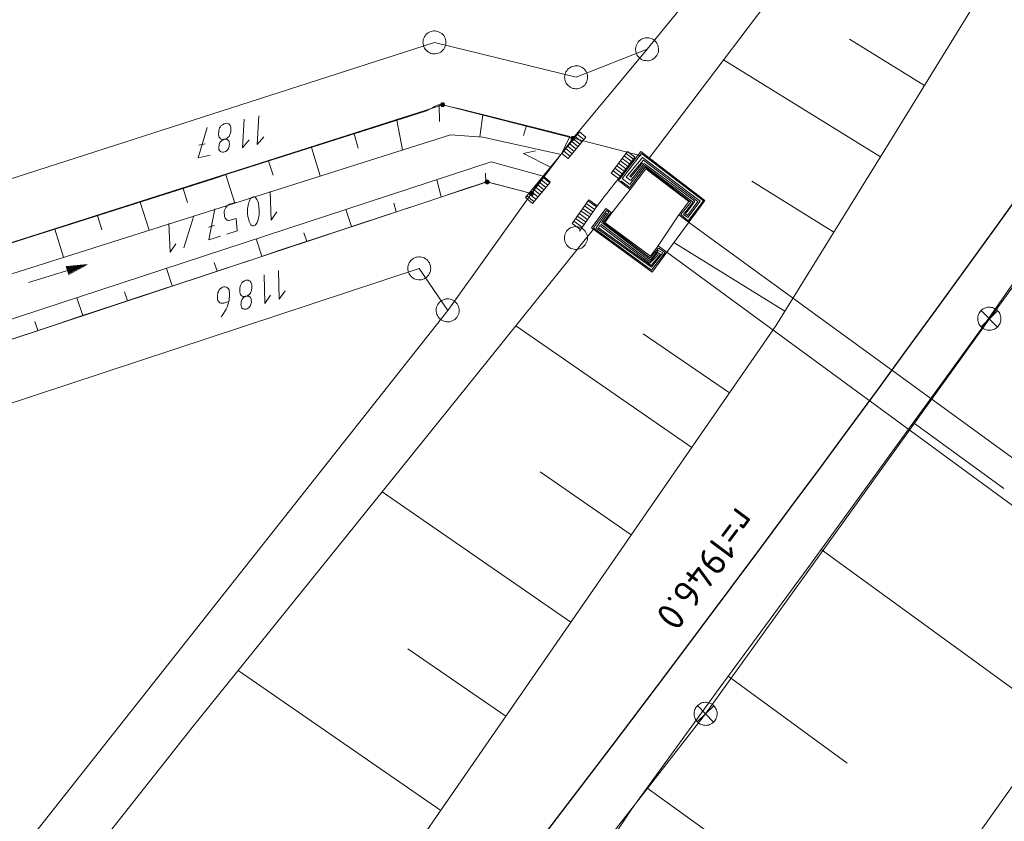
# Model space of a CAD drawing. Header units: metres. Extents: x 3425540 to 3446143, y 5432760 to 5444637.
# Tile 25 of 256: x 3435305 to 3435369, y 5438091 to 5438143. Entities that reach past the tile are written whole.
import ezdxf
from ezdxf.enums import TextEntityAlignment as Align

# ---------------------------------------------------------------- set-up
doc = ezdxf.new("R2010")
doc.units = ezdxf.units.M
for name, color, linetype, lineweight in [('B_Bestand', 9, 'Continuous', 18), ('B_Böschung', 9, 'Continuous', 18), ('B_Flurgrenzen', 9, 'Continuous', 18), ('B_Gleisachse', 9, 'Continuous', 25)]:
    doc.layers.add(name, color=color, linetype=linetype, lineweight=lineweight)
doc.styles.get("Standard").update_dxf_attribs({"font": 'isocpeur.ttf'})

msp = doc.modelspace()

# ---------------------------------------------------------------- linework, layer by layer
at = {"layer": 'B_Bestand'}
for p, q in [((3435368.062, 5438123.534), (3435386.79, 5438149.213)), ((3435343.537, 5438130.421), (3435344.725, 5438131.938)), ((3435346.548, 5438128.271), (3435347.886, 5438130.291)), ((3435375.51, 5438110.155), (3435348.506, 5438129.817)), ((3435347.105, 5438127.861), (3435373.929, 5438108.176)), ((3435368.601, 5438124.056), (3435367.524, 5438123.013)), ((3435367.54, 5438124.073), (3435368.584, 5438122.996)), ((3435349.623, 5438097.85), (3435368.062, 5438123.534)), ((3435350.162, 5438098.372), (3435349.085, 5438097.329)), ((3435349.101, 5438098.389), (3435350.145, 5438097.312)), ((3435329.757, 5438072.38), (3435349.623, 5438097.85))]:
    msp.add_line(p, q, dxfattribs=at)
for points in [[(3435343.969, 5438132.515), (3435345.413, 5438134.404), (3435349.578, 5438131.22), (3435348.506, 5438129.817), (3435347.886, 5438130.291), (3435348.539, 5438131.144), (3435345.749, 5438133.277), (3435344.725, 5438131.938), (3435343.969, 5438132.515)], [(3435344.114, 5438132.505), (3435344.695, 5438132.061), (3435345.703, 5438133.377), (3435348.669, 5438131.113), (3435348.012, 5438130.303), (3435348.501, 5438129.905), (3435349.479, 5438131.206), (3435345.459, 5438134.279), (3435344.205, 5438132.658), (3435344.71, 5438132.26), (3435345.658, 5438133.499), (3435348.822, 5438131.113), (3435348.18, 5438130.318), (3435348.47, 5438130.104), (3435349.281, 5438131.175), (3435345.52, 5438134.019), (3435344.465, 5438132.734), (3435344.756, 5438132.52), (3435345.627, 5438133.621), (3435348.914, 5438131.19), (3435348.914, 5438131.128), (3435348.318, 5438130.348), (3435348.44, 5438130.241), (3435349.112, 5438131.159), (3435345.581, 5438133.835), (3435344.71, 5438132.811), (3435344.771, 5438132.734), (3435345.535, 5438133.652)], [(3435343.537, 5438130.421), (3435343.072, 5438129.788), (3435346.053, 5438127.597), (3435346.548, 5438128.271), (3435347.105, 5438127.861), (3435346.147, 5438126.558), (3435342.22, 5438129.445), (3435343.148, 5438130.707), (3435343.537, 5438130.421)], [(3435343.441, 5438130.41), (3435342.982, 5438129.798), (3435346.024, 5438127.489), (3435346.56, 5438128.131), (3435346.988, 5438127.84), (3435346.116, 5438126.693), (3435342.34, 5438129.446), (3435343.181, 5438130.578), (3435343.334, 5438130.456), (3435342.875, 5438129.783), (3435346.04, 5438127.366), (3435346.544, 5438127.978), (3435346.85, 5438127.81), (3435346.116, 5438126.877), (3435342.508, 5438129.446), (3435343.181, 5438130.425)], [(3435342.814, 5438129.691), (3435346.024, 5438127.244), (3435346.529, 5438127.84), (3435346.697, 5438127.718), (3435346.086, 5438126.984), (3435342.661, 5438129.446), (3435342.753, 5438129.584), (3435346.009, 5438127.152), (3435346.56, 5438127.703)], [(3435367.524, 5438123.013), (3435367.581, 5438122.959), (3435367.644, 5438122.912), (3435367.711, 5438122.872), (3435367.783, 5438122.839), (3435367.857, 5438122.813), (3435367.933, 5438122.796), (3435368.011, 5438122.786), (3435368.09, 5438122.785), (3435368.168, 5438122.792), (3435368.245, 5438122.807), (3435368.32, 5438122.83), (3435368.392, 5438122.861), (3435368.461, 5438122.899), (3435368.525, 5438122.944), (3435368.584, 5438122.996), (3435368.638, 5438123.054), (3435368.685, 5438123.116), (3435368.725, 5438123.184), (3435368.758, 5438123.255), (3435368.784, 5438123.329), (3435368.801, 5438123.406), (3435368.811, 5438123.484), (3435368.812, 5438123.562), (3435368.805, 5438123.64), (3435368.79, 5438123.717), (3435368.767, 5438123.792), (3435368.736, 5438123.865), (3435368.698, 5438123.933), (3435368.653, 5438123.997), (3435368.601, 5438124.057), (3435368.543, 5438124.11), (3435368.481, 5438124.157), (3435368.413, 5438124.197), (3435368.342, 5438124.23), (3435368.268, 5438124.256), (3435368.191, 5438124.273), (3435368.113, 5438124.283), (3435368.035, 5438124.284), (3435367.957, 5438124.277), (3435367.88, 5438124.262), (3435367.805, 5438124.239), (3435367.732, 5438124.208), (3435367.664, 5438124.17), (3435367.6, 5438124.125), (3435367.54, 5438124.073), (3435367.487, 5438124.016), (3435367.44, 5438123.953), (3435367.4, 5438123.886), (3435367.366, 5438123.814), (3435367.341, 5438123.74), (3435367.324, 5438123.664), (3435367.314, 5438123.586), (3435367.313, 5438123.507), (3435367.32, 5438123.429), (3435367.335, 5438123.352), (3435367.358, 5438123.277), (3435367.389, 5438123.205), (3435367.427, 5438123.136), (3435367.472, 5438123.072), (3435367.524, 5438123.013)], [(3435349.085, 5438097.329), (3435349.142, 5438097.275), (3435349.205, 5438097.228), (3435349.272, 5438097.188), (3435349.344, 5438097.155), (3435349.418, 5438097.129), (3435349.494, 5438097.112), (3435349.572, 5438097.102), (3435349.651, 5438097.101), (3435349.729, 5438097.108), (3435349.806, 5438097.123), (3435349.881, 5438097.146), (3435349.953, 5438097.177), (3435350.022, 5438097.215), (3435350.086, 5438097.26), (3435350.145, 5438097.312), (3435350.199, 5438097.37), (3435350.246, 5438097.432), (3435350.286, 5438097.5), (3435350.319, 5438097.571), (3435350.345, 5438097.645), (3435350.362, 5438097.722), (3435350.372, 5438097.8), (3435350.373, 5438097.878), (3435350.366, 5438097.956), (3435350.351, 5438098.033), (3435350.328, 5438098.108), (3435350.297, 5438098.181), (3435350.259, 5438098.249), (3435350.214, 5438098.313), (3435350.162, 5438098.373), (3435350.104, 5438098.426), (3435350.042, 5438098.473), (3435349.974, 5438098.513), (3435349.903, 5438098.546), (3435349.829, 5438098.572), (3435349.752, 5438098.589), (3435349.674, 5438098.599), (3435349.596, 5438098.6), (3435349.518, 5438098.593), (3435349.441, 5438098.578), (3435349.366, 5438098.555), (3435349.293, 5438098.524), (3435349.225, 5438098.486), (3435349.161, 5438098.441), (3435349.101, 5438098.389), (3435349.048, 5438098.332), (3435349.001, 5438098.269), (3435348.961, 5438098.202), (3435348.927, 5438098.13), (3435348.902, 5438098.056), (3435348.885, 5438097.98), (3435348.875, 5438097.902), (3435348.874, 5438097.823), (3435348.881, 5438097.745), (3435348.896, 5438097.668), (3435348.919, 5438097.593), (3435348.95, 5438097.521), (3435348.988, 5438097.452), (3435349.033, 5438097.388), (3435349.085, 5438097.329)]]:
    msp.add_lwpolyline(points, dxfattribs=at)
for points, knots in [([(3435340.809, 5438135.389), (3435338.053, 5438136.075), (3435335.297, 5438136.765), (3435332.542, 5438137.447), (3435332.18, 5438137.537), (3435331.848, 5438137.171), (3435331.493, 5438137.057), (3435306.757, 5438129.164), (3435282.022, 5438121.27), (3435257.286, 5438113.377)], [0, 0, 0, 0, 0.097328, 0.097328, 0.097328, 0.110113, 0.110113, 0.110113, 1, 1, 1, 1]), ([(3435250.938, 5438104.453), (3435279, 5438113.748), (3435307.061, 5438123.044), (3435335.123, 5438132.339), (3435335.224, 5438132.373), (3435335.327, 5438132.454), (3435335.43, 5438132.427), (3435336.392, 5438132.176), (3435337.354, 5438131.925), (3435338.316, 5438131.674)], [0, 0, 0, 0, 0.964103, 0.964103, 0.964103, 0.967575, 0.967575, 0.967575, 1, 1, 1, 1])]:
    msp.add_open_spline(points, degree=3, knots=knots, dxfattribs=at)
for points in [[(3435340.286, 5438134.279), (3435339.88, 5438133.788), (3435339.473, 5438133.297), (3435339.067, 5438132.805)], [(3435343.872, 5438132.527), (3435343.442, 5438131.978), (3435343.013, 5438131.429), (3435342.583, 5438130.879)]]:
    msp.add_open_spline(points, degree=3, dxfattribs=at)
at = {"layer": 'B_Böschung'}
for p, q in [((3435363.855, 5438138.706), (3435358.967, 5438141.711)), ((3435360.988, 5438134.049), (3435350.785, 5438140.363)), ((3435332.306, 5438137.441), (3435332.333, 5438136.36)), ((3435335.145, 5438136.799), (3435334.958, 5438135.352)), ((3435329.572, 5438136.444), (3435329.923, 5438134.507)), ((3435337.977, 5438136.094), (3435337.798, 5438135.443)), ((3435326.792, 5438135.557), (3435327.055, 5438134.619)), ((3435340.286, 5438134.279), (3435341.431, 5438135.677)), ((3435341.303, 5438135.521), (3435341.71, 5438135.187)), ((3435341.431, 5438135.677), (3435341.43, 5438135.675)), ((3435341.43, 5438135.675), (3435341.837, 5438135.342)), ((3435341.431, 5438135.674), (3435341.837, 5438135.342)), ((3435340.809, 5438135.389), (3435340.233, 5438134.215)), ((3435341.837, 5438135.342), (3435340.693, 5438133.946)), ((3435340.796, 5438134.902), (3435341.203, 5438134.568)), ((3435340.923, 5438135.056), (3435341.33, 5438134.723)), ((3435341.049, 5438135.211), (3435341.456, 5438134.878)), ((3435341.176, 5438135.366), (3435341.583, 5438135.032)), ((3435324.012, 5438134.67), (3435324.586, 5438132.815)), ((3435340.693, 5438133.946), (3435340.286, 5438134.279)), ((3435340.289, 5438134.283), (3435340.696, 5438133.949)), ((3435340.416, 5438134.437), (3435340.823, 5438134.104)), ((3435340.543, 5438134.592), (3435340.949, 5438134.259)), ((3435340.669, 5438134.747), (3435341.076, 5438134.414)), ((3435343.485, 5438133.002), (3435344.558, 5438134.404)), ((3435344.809, 5438133.752), (3435344.336, 5438134.114)), ((3435344.93, 5438133.911), (3435344.457, 5438134.273)), ((3435344.558, 5438134.404), (3435345.031, 5438134.042)), ((3435321.231, 5438133.783), (3435321.526, 5438132.86)), ((3435344.323, 5438133.116), (3435343.85, 5438133.478)), ((3435345.031, 5438134.042), (3435343.872, 5438132.527)), ((3435344.444, 5438133.275), (3435343.971, 5438133.637)), ((3435344.566, 5438133.434), (3435344.093, 5438133.796)), ((3435344.687, 5438133.593), (3435344.214, 5438133.955)), ((3435318.451, 5438132.895), (3435319.038, 5438131.055)), ((3435335.35, 5438132.404), (3435335.327, 5438133.004)), ((3435343.675, 5438132.857), (3435343.485, 5438133.002)), ((3435343.958, 5438132.64), (3435343.485, 5438133.002)), ((3435344.08, 5438132.799), (3435343.607, 5438133.161)), ((3435344.201, 5438132.957), (3435343.728, 5438133.32)), ((3435332.436, 5438131.449), (3435332.155, 5438132.571)), ((3435339.067, 5438132.805), (3435337.923, 5438131.408)), ((3435338.316, 5438131.674), (3435339.067, 5438132.805)), ((3435338.387, 5438131.028), (3435339.493, 5438132.378)), ((3435338.649, 5438132.294), (3435339.113, 5438131.914)), ((3435338.775, 5438132.449), (3435339.24, 5438132.069)), ((3435338.902, 5438132.604), (3435339.366, 5438132.223)), ((3435339.029, 5438132.758), (3435339.493, 5438132.378)), ((3435339.531, 5438132.425), (3435339.067, 5438132.805)), ((3435339.493, 5438132.378), (3435339.531, 5438132.425)), ((3435343.872, 5438132.527), (3435343.958, 5438132.64)), ((3435357.965, 5438129.167), (3435352.637, 5438132.467)), ((3435315.671, 5438132.008), (3435315.964, 5438131.091)), ((3435338.142, 5438131.675), (3435338.606, 5438131.295)), ((3435338.268, 5438131.83), (3435338.733, 5438131.45)), ((3435338.395, 5438131.985), (3435338.859, 5438131.604)), ((3435338.522, 5438132.139), (3435338.986, 5438131.759)), ((3435312.891, 5438131.121), (3435313.475, 5438129.291)), ((3435329.526, 5438130.485), (3435329.359, 5438131.042)), ((3435337.923, 5438131.408), (3435338.387, 5438131.028)), ((3435338.015, 5438131.52), (3435338.479, 5438131.14)), ((3435340.945, 5438129.721), (3435342.029, 5438131.267)), ((3435342.417, 5438130.643), (3435341.864, 5438131.031)), ((3435342.532, 5438130.807), (3435341.978, 5438131.195)), ((3435342.029, 5438131.267), (3435342.583, 5438130.879)), ((3435326.615, 5438129.521), (3435326.248, 5438130.633)), ((3435341.958, 5438129.988), (3435341.404, 5438130.376)), ((3435342.583, 5438130.879), (3435341.431, 5438129.236)), ((3435342.073, 5438130.151), (3435341.519, 5438130.54)), ((3435342.188, 5438130.315), (3435341.634, 5438130.704)), ((3435342.303, 5438130.479), (3435341.749, 5438130.867)), ((3435310.111, 5438130.234), (3435310.402, 5438129.321)), ((3435340.947, 5438129.72), (3435340.945, 5438129.721)), ((3435341.499, 5438129.333), (3435340.945, 5438129.721)), ((3435341.614, 5438129.496), (3435341.06, 5438129.885)), ((3435341.728, 5438129.66), (3435341.175, 5438130.049)), ((3435341.843, 5438129.824), (3435341.289, 5438130.212)), ((3435307.33, 5438129.347), (3435307.911, 5438127.527)), ((3435323.704, 5438128.557), (3435323.519, 5438129.117)), ((3435341.431, 5438129.236), (3435341.499, 5438129.333)), ((3435320.794, 5438127.593), (3435320.42, 5438128.721)), ((3435354.778, 5438124.02), (3435347.567, 5438128.486)), ((3435317.883, 5438126.628), (3435317.695, 5438127.197)), ((3435314.972, 5438125.664), (3435314.593, 5438126.809)), ((3435312.062, 5438124.7), (3435311.871, 5438125.277)), ((3435309.151, 5438123.736), (3435308.766, 5438124.898)), ((3435306.24, 5438122.772), (3435306.047, 5438123.357)), ((3435348.721, 5438115.171), (3435337.3, 5438123.068)), ((3435351.178, 5438118.72), (3435345.575, 5438122.556)), ((3435363.114, 5438116.782), (3435369.005, 5438112.507)), ((3435344.793, 5438109.491), (3435338.875, 5438113.581)), ((3435340.867, 5438103.81), (3435328.613, 5438112.277)), ((3435357.126, 5438108.528), (3435372.532, 5438097.338)), ((3435336.639, 5438097.691), (3435330.286, 5438102.081)), ((3435332.413, 5438091.573), (3435319.249, 5438100.668)), ((3435351.095, 5438100.307), (3435358.833, 5438094.632)), ((3435345.805, 5438093.031), (3435361.425, 5438081.793))]:
    msp.add_line(p, q, dxfattribs=at)
for points in [[(3435225.043, 5437946.494), (3435236.706, 5437959.201), (3435260.072, 5437986.12), (3435274.255, 5438003.079), (3435292.064, 5438023.291), (3435309.872, 5438043.503), (3435323.105, 5438059.767), (3435331.82, 5438071.899), (3435337.725, 5438080.968), (3435344.822, 5438091.677), (3435350.498, 5438099.495), (3435356.22, 5438107.279), (3435367.567, 5438122.918), (3435373.101, 5438130.837), (3435377.587, 5438137.267), (3435395.202, 5438162.537), (3435400.721, 5438170.466), (3435406.394, 5438178.286), (3435412.475, 5438185.792), (3435418.734, 5438193.15), (3435424.893, 5438200.593), (3435431.427, 5438209.208), (3435436.112, 5438215.559), (3435441.031, 5438223.865)], [(3435398.069, 5438190.682), (3435391.279, 5438181.194), (3435384.488, 5438171.707), (3435379.863, 5438164.471), (3435375.238, 5438157.236), (3435370.484, 5438149.488), (3435361.553, 5438134.961), (3435354.186, 5438123.065), (3435346.561, 5438112.05), (3435329.711, 5438087.663), (3435320.436, 5438074.234), (3435310.158, 5438060.273), (3435304.445, 5438053.094), (3435287.414, 5438032.58), (3435276.297, 5438019.325), (3435239.05, 5437976.256), (3435229.508, 5437965.871), (3435224.121, 5437960.025), (3435218.741, 5437954.173)], [(3435398.069, 5438190.682), (3435393.301, 5438185.619), (3435388.695, 5438180.785), (3435384.679, 5438177.592), (3435380.664, 5438174.399), (3435377.861, 5438172.941), (3435375.057, 5438171.483), (3435371.026, 5438167.684), (3435369.142, 5438165.343), (3435367.258, 5438163.001), (3435356.725, 5438148.217), (3435345.96, 5438133.982), (3435349.578, 5438131.22), (3435346.147, 5438126.558), (3435342.345, 5438129.346), (3435334.719, 5438119.857), (3435325.734, 5438108.704), (3435316.258, 5438096.961), (3435306.238, 5438084.264), (3435285.197, 5438057.504), (3435282.607, 5438054.261), (3435251.104, 5438017.205), (3435239.714, 5438003.576)], [(3435305.272, 5438012.195), (3435316.685, 5438026.258), (3435327.854, 5438039.912), (3435338.805, 5438052.992), (3435350.044, 5438066.703), (3435357.679, 5438076.578), (3435367.249, 5438089.901), (3435375.135, 5438101.001), (3435376.722, 5438103.237), (3435376.743, 5438103.279), (3435373.135, 5438107.151), (3435373.929, 5438108.176), (3435374.454, 5438107.555), (3435375.872, 5438109.728), (3435375.51, 5438110.155), (3435376.255, 5438111.003), (3435380.503, 5438108.965), (3435392.144, 5438125.09), (3435405.362, 5438143.433)]]:
    msp.add_lwpolyline(points, dxfattribs=at)
at = {"layer": 'B_Flurgrenzen'}
for p, q in [((3435345.82, 5438141.049), (3435361.226, 5438159.96)), ((3435293.123, 5438128.99), (3435332.008, 5438141.496)), ((3435332.008, 5438141.496), (3435341.212, 5438139.23)), ((3435345.82, 5438141.049), (3435341.01, 5438135.266)), ((3435341.212, 5438139.23), (3435345.82, 5438141.049)), ((3435332.542, 5438137.447), (3435257.286, 5438113.377)), ((3435341.01, 5438135.266), (3435332.542, 5438137.447)), ((3435255.771, 5438110.992), (3435333.051, 5438135.499)), ((3435333.051, 5438135.499), (3435335.16, 5438135.336)), ((3435317.103, 5438134.912), (3435316.702, 5438134.823)), ((3435335.16, 5438135.336), (3435340.233, 5438134.215)), ((3435338.316, 5438131.674), (3435341.01, 5438135.266)), ((3435341.01, 5438135.266), (3435345.429, 5438134.118)), ((3435335.687, 5438133.73), (3435252.59, 5438106.466)), ((3435339.067, 5438132.805), (3435335.687, 5438133.73)), ((3435250.938, 5438104.453), (3435335.43, 5438132.427)), ((3435335.43, 5438132.427), (3435338.316, 5438131.674)), ((3435338.316, 5438131.674), (3435332.867, 5438124.077)), ((3435316.363, 5438130.233), (3435315.717, 5438128.141)), ((3435317.707, 5438129.604), (3435317.315, 5438129.479)), ((3435331.018, 5438126.809), (3435273.73, 5438107.895)), ((3435332.867, 5438124.077), (3435331.018, 5438126.809)), ((3435279.357, 5438056.348), (3435332.867, 5438124.077))]:
    msp.add_line(p, q, dxfattribs=at)
for points in [[(3435332.559, 5438140.987), (3435332.619, 5438141.061), (3435332.666, 5438141.138), (3435332.708, 5438141.227), (3435332.734, 5438141.316), (3435332.747, 5438141.408), (3435332.756, 5438141.505), (3435332.752, 5438141.597), (3435332.732, 5438141.688), (3435332.703, 5438141.779), (3435332.658, 5438141.86), (3435332.609, 5438141.938), (3435332.547, 5438142.011), (3435332.478, 5438142.075), (3435332.401, 5438142.13), (3435332.319, 5438142.173), (3435332.234, 5438142.211), (3435332.142, 5438142.233), (3435332.049, 5438142.246), (3435331.957, 5438142.242), (3435331.862, 5438142.226), (3435331.771, 5438142.205), (3435331.684, 5438142.173), (3435331.598, 5438142.123), (3435331.525, 5438142.07), (3435331.457, 5438142.005), (3435331.397, 5438141.932), (3435331.35, 5438141.854), (3435331.308, 5438141.765), (3435331.282, 5438141.676), (3435331.269, 5438141.584), (3435331.26, 5438141.487), (3435331.264, 5438141.395), (3435331.284, 5438141.304), (3435331.313, 5438141.214), (3435331.358, 5438141.132), (3435331.407, 5438141.054), (3435331.468, 5438140.982), (3435331.538, 5438140.917), (3435331.615, 5438140.862), (3435331.696, 5438140.819), (3435331.781, 5438140.781), (3435331.874, 5438140.759), (3435331.967, 5438140.746), (3435332.058, 5438140.75), (3435332.154, 5438140.766), (3435332.245, 5438140.787), (3435332.331, 5438140.819), (3435332.417, 5438140.869), (3435332.49, 5438140.922), (3435332.559, 5438140.987)], [(3435346.335, 5438141.594), (3435346.263, 5438141.655), (3435346.186, 5438141.703), (3435346.097, 5438141.746), (3435346.009, 5438141.773), (3435345.916, 5438141.787), (3435345.82, 5438141.797), (3435345.728, 5438141.794), (3435345.637, 5438141.775), (3435345.546, 5438141.748), (3435345.463, 5438141.704), (3435345.385, 5438141.656), (3435345.312, 5438141.595), (3435345.247, 5438141.526), (3435345.19, 5438141.45), (3435345.147, 5438141.369), (3435345.107, 5438141.284), (3435345.085, 5438141.192), (3435345.071, 5438141.1), (3435345.073, 5438141.008), (3435345.088, 5438140.912), (3435345.108, 5438140.821), (3435345.139, 5438140.734), (3435345.188, 5438140.648), (3435345.24, 5438140.574), (3435345.304, 5438140.505), (3435345.377, 5438140.444), (3435345.453, 5438140.396), (3435345.542, 5438140.352), (3435345.631, 5438140.326), (3435345.723, 5438140.311), (3435345.82, 5438140.301), (3435345.911, 5438140.304), (3435346.003, 5438140.323), (3435346.094, 5438140.351), (3435346.176, 5438140.395), (3435346.254, 5438140.443), (3435346.328, 5438140.503), (3435346.393, 5438140.572), (3435346.449, 5438140.649), (3435346.493, 5438140.729), (3435346.532, 5438140.814), (3435346.555, 5438140.907), (3435346.569, 5438140.999), (3435346.566, 5438141.091), (3435346.551, 5438141.186), (3435346.532, 5438141.278), (3435346.5, 5438141.365), (3435346.452, 5438141.451), (3435346.4, 5438141.525), (3435346.335, 5438141.594)], [(3435341.181, 5438138.48), (3435341.276, 5438138.482), (3435341.365, 5438138.496), (3435341.461, 5438138.522), (3435341.545, 5438138.56), (3435341.624, 5438138.61), (3435341.703, 5438138.665), (3435341.771, 5438138.728), (3435341.827, 5438138.802), (3435341.878, 5438138.883), (3435341.911, 5438138.97), (3435341.938, 5438139.058), (3435341.954, 5438139.152), (3435341.958, 5438139.246), (3435341.95, 5438139.341), (3435341.93, 5438139.43), (3435341.904, 5438139.52), (3435341.86, 5438139.605), (3435341.81, 5438139.684), (3435341.748, 5438139.751), (3435341.674, 5438139.813), (3435341.599, 5438139.87), (3435341.518, 5438139.914), (3435341.425, 5438139.948), (3435341.338, 5438139.969), (3435341.243, 5438139.979), (3435341.149, 5438139.977), (3435341.059, 5438139.963), (3435340.964, 5438139.937), (3435340.88, 5438139.899), (3435340.801, 5438139.85), (3435340.721, 5438139.794), (3435340.654, 5438139.731), (3435340.598, 5438139.657), (3435340.547, 5438139.576), (3435340.514, 5438139.489), (3435340.487, 5438139.402), (3435340.471, 5438139.308), (3435340.467, 5438139.213), (3435340.475, 5438139.118), (3435340.495, 5438139.029), (3435340.521, 5438138.939), (3435340.564, 5438138.855), (3435340.614, 5438138.776), (3435340.676, 5438138.708), (3435340.751, 5438138.646), (3435340.825, 5438138.59), (3435340.906, 5438138.545), (3435340.999, 5438138.511), (3435341.087, 5438138.49), (3435341.181, 5438138.48)], [(3435332.627, 5438137.355), (3435332.638, 5438137.367), (3435332.648, 5438137.38), (3435332.655, 5438137.394), (3435332.66, 5438137.408), (3435332.665, 5438137.423), (3435332.667, 5438137.438), (3435332.667, 5438137.454), (3435332.664, 5438137.47), (3435332.661, 5438137.485), (3435332.655, 5438137.5), (3435332.648, 5438137.514), (3435332.638, 5438137.526), (3435332.627, 5438137.538), (3435332.615, 5438137.548), (3435332.602, 5438137.556), (3435332.588, 5438137.563), (3435332.573, 5438137.567), (3435332.557, 5438137.571), (3435332.541, 5438137.572), (3435332.526, 5438137.571), (3435332.511, 5438137.567), (3435332.496, 5438137.563), (3435332.482, 5438137.556), (3435332.468, 5438137.548), (3435332.456, 5438137.538), (3435332.445, 5438137.526), (3435332.436, 5438137.513), (3435332.428, 5438137.499), (3435332.423, 5438137.485), (3435332.418, 5438137.47), (3435332.417, 5438137.455), (3435332.417, 5438137.439), (3435332.419, 5438137.423), (3435332.423, 5438137.408), (3435332.429, 5438137.393), (3435332.436, 5438137.379), (3435332.445, 5438137.367), (3435332.456, 5438137.355), (3435332.468, 5438137.345), (3435332.481, 5438137.337), (3435332.496, 5438137.33), (3435332.511, 5438137.326), (3435332.526, 5438137.322), (3435332.542, 5438137.321), (3435332.557, 5438137.322), (3435332.573, 5438137.326), (3435332.588, 5438137.33), (3435332.602, 5438137.337), (3435332.615, 5438137.345), (3435332.627, 5438137.355)], [(3435332.61, 5438137.373), (3435332.62, 5438137.383), (3435332.628, 5438137.395), (3435332.634, 5438137.407), (3435332.639, 5438137.42), (3435332.642, 5438137.435), (3435332.642, 5438137.449), (3435332.641, 5438137.463), (3435332.638, 5438137.476), (3435332.633, 5438137.489), (3435332.626, 5438137.501), (3435332.618, 5438137.512), (3435332.607, 5438137.522), (3435332.596, 5438137.531), (3435332.584, 5438137.538), (3435332.57, 5438137.542), (3435332.557, 5438137.546), (3435332.543, 5438137.547), (3435332.529, 5438137.546), (3435332.515, 5438137.543), (3435332.502, 5438137.539), (3435332.489, 5438137.532), (3435332.478, 5438137.524), (3435332.468, 5438137.515), (3435332.459, 5438137.504), (3435332.452, 5438137.492), (3435332.447, 5438137.479), (3435332.443, 5438137.466), (3435332.442, 5438137.451), (3435332.442, 5438137.438), (3435332.444, 5438137.424), (3435332.448, 5438137.41), (3435332.454, 5438137.398), (3435332.462, 5438137.386), (3435332.471, 5438137.375), (3435332.482, 5438137.366), (3435332.494, 5438137.358), (3435332.506, 5438137.352), (3435332.519, 5438137.348), (3435332.547, 5438137.346), (3435332.562, 5438137.348), (3435332.575, 5438137.352), (3435332.588, 5438137.357), (3435332.6, 5438137.365), (3435332.61, 5438137.373)], [(3435332.594, 5438137.391), (3435332.602, 5438137.4), (3435332.608, 5438137.41), (3435332.613, 5438137.422), (3435332.616, 5438137.433), (3435332.618, 5438137.446), (3435332.617, 5438137.457), (3435332.614, 5438137.47), (3435332.609, 5438137.481), (3435332.602, 5438137.491), (3435332.595, 5438137.501), (3435332.585, 5438137.508), (3435332.575, 5438137.514), (3435332.564, 5438137.519), (3435332.552, 5438137.522), (3435332.539, 5438137.522), (3435332.527, 5438137.521), (3435332.515, 5438137.518), (3435332.504, 5438137.512), (3435332.494, 5438137.506), (3435332.485, 5438137.498), (3435332.478, 5438137.488), (3435332.472, 5438137.477), (3435332.468, 5438137.465), (3435332.466, 5438137.454), (3435332.466, 5438137.441), (3435332.467, 5438137.429), (3435332.472, 5438137.417), (3435332.484, 5438137.397), (3435332.493, 5438137.389), (3435332.503, 5438137.382), (3435332.514, 5438137.376), (3435332.526, 5438137.372), (3435332.537, 5438137.371), (3435332.55, 5438137.371), (3435332.562, 5438137.373), (3435332.574, 5438137.378), (3435332.584, 5438137.384), (3435332.594, 5438137.391)], [(3435332.577, 5438137.409), (3435332.583, 5438137.417), (3435332.588, 5438137.426), (3435332.591, 5438137.435), (3435332.593, 5438137.445), (3435332.592, 5438137.455), (3435332.59, 5438137.465), (3435332.585, 5438137.474), (3435332.579, 5438137.482), (3435332.572, 5438137.488), (3435332.563, 5438137.493), (3435332.553, 5438137.496), (3435332.543, 5438137.498), (3435332.534, 5438137.497), (3435332.524, 5438137.494), (3435332.514, 5438137.49), (3435332.507, 5438137.484), (3435332.5, 5438137.476), (3435332.495, 5438137.467), (3435332.492, 5438137.458), (3435332.49, 5438137.448), (3435332.491, 5438137.438), (3435332.494, 5438137.428), (3435332.498, 5438137.419), (3435332.504, 5438137.411), (3435332.512, 5438137.405), (3435332.521, 5438137.4), (3435332.53, 5438137.397), (3435332.54, 5438137.395), (3435332.55, 5438137.396), (3435332.56, 5438137.399), (3435332.569, 5438137.403), (3435332.577, 5438137.409)], [(3435332.56, 5438137.427), (3435332.564, 5438137.433), (3435332.567, 5438137.439), (3435332.568, 5438137.447), (3435332.567, 5438137.454), (3435332.564, 5438137.46), (3435332.56, 5438137.466), (3435332.554, 5438137.47), (3435332.547, 5438137.473), (3435332.54, 5438137.473), (3435332.533, 5438137.472), (3435332.526, 5438137.469), (3435332.521, 5438137.463), (3435332.517, 5438137.457), (3435332.515, 5438137.45), (3435332.515, 5438137.443), (3435332.518, 5438137.436), (3435332.521, 5438137.43), (3435332.526, 5438137.425), (3435332.533, 5438137.422), (3435332.539, 5438137.42), (3435332.547, 5438137.421), (3435332.554, 5438137.423), (3435332.56, 5438137.427)], [(3435320.915, 5438135.365), (3435320.492, 5438134.85), (3435320.586, 5438136.715)], [(3435318.352, 5438135.203), (3435318.424, 5438135.205), (3435318.469, 5438135.2), (3435318.53, 5438135.185), (3435318.564, 5438135.163), (3435318.598, 5438135.142), (3435318.635, 5438135.106), (3435318.661, 5438135.054), (3435318.676, 5438134.985), (3435318.681, 5438134.899), (3435318.675, 5438134.796), (3435318.662, 5438134.72), (3435318.636, 5438134.642), (3435318.585, 5438134.544), (3435318.539, 5438134.49), (3435318.479, 5438134.433), (3435318.441, 5438134.41), (3435318.361, 5438134.378), (3435318.305, 5438134.365), (3435318.233, 5438134.364), (3435318.158, 5438134.376), (3435318.11, 5438134.395), (3435318.056, 5438134.441), (3435318.033, 5438134.479), (3435318.004, 5438134.545), (3435317.995, 5438134.587), (3435317.994, 5438134.659), (3435317.995, 5438134.717), (3435318.007, 5438134.793), (3435318.023, 5438134.854), (3435318.049, 5438134.933), (3435318.067, 5438134.98), (3435318.1, 5438135.031), (3435318.146, 5438135.085), (3435318.195, 5438135.125), (3435318.272, 5438135.171), (3435318.352, 5438135.203), (3435318.407, 5438135.215), (3435318.487, 5438135.248), (3435318.564, 5438135.294), (3435318.613, 5438135.334), (3435318.66, 5438135.387), (3435318.692, 5438135.438), (3435318.721, 5438135.503), (3435318.74, 5438135.55), (3435318.755, 5438135.612), (3435318.767, 5438135.687), (3435318.777, 5438135.776), (3435318.78, 5438135.893), (3435318.775, 5438135.979), (3435318.76, 5438136.048), (3435318.734, 5438136.101), (3435318.694, 5438136.15), (3435318.64, 5438136.196), (3435318.575, 5438136.225), (3435318.514, 5438136.241), (3435318.428, 5438136.236), (3435318.334, 5438136.201), (3435318.229, 5438136.149), (3435318.156, 5438136.089), (3435318.099, 5438136.018), (3435318.045, 5438135.933), (3435318.019, 5438135.855), (3435317.996, 5438135.763), (3435317.986, 5438135.674), (3435317.979, 5438135.512), (3435317.989, 5438135.399), (3435318.018, 5438135.332), (3435318.058, 5438135.283), (3435318.112, 5438135.237), (3435318.177, 5438135.208), (3435318.252, 5438135.195), (3435318.352, 5438135.203)], [(3435319.96, 5438135.153), (3435319.537, 5438134.638), (3435319.632, 5438136.503)], [(3435317.231, 5438135.971), (3435316.652, 5438133.999), (3435317.441, 5438134.174)], [(3435340.906, 5438135.196), (3435340.916, 5438135.183), (3435340.927, 5438135.172), (3435340.939, 5438135.162), (3435340.953, 5438135.155), (3435340.967, 5438135.148), (3435340.982, 5438135.143), (3435340.997, 5438135.141), (3435341.013, 5438135.141), (3435341.029, 5438135.142), (3435341.044, 5438135.145), (3435341.059, 5438135.15), (3435341.073, 5438135.157), (3435341.086, 5438135.166), (3435341.098, 5438135.177), (3435341.108, 5438135.188), (3435341.117, 5438135.201), (3435341.124, 5438135.215), (3435341.13, 5438135.23), (3435341.134, 5438135.245), (3435341.135, 5438135.261), (3435341.134, 5438135.277), (3435341.132, 5438135.292), (3435341.128, 5438135.307), (3435341.122, 5438135.322), (3435341.114, 5438135.335), (3435341.104, 5438135.348), (3435341.093, 5438135.359), (3435341.081, 5438135.369), (3435341.067, 5438135.376), (3435341.053, 5438135.383), (3435341.038, 5438135.388), (3435341.022, 5438135.39), (3435341.007, 5438135.39), (3435340.991, 5438135.389), (3435340.975, 5438135.386), (3435340.961, 5438135.381), (3435340.947, 5438135.374), (3435340.934, 5438135.365), (3435340.922, 5438135.355), (3435340.912, 5438135.343), (3435340.903, 5438135.33), (3435340.896, 5438135.316), (3435340.89, 5438135.301), (3435340.886, 5438135.286), (3435340.885, 5438135.27), (3435340.886, 5438135.254), (3435340.888, 5438135.239), (3435340.892, 5438135.224), (3435340.898, 5438135.209), (3435340.906, 5438135.196)], [(3435340.927, 5438135.21), (3435340.935, 5438135.199), (3435340.945, 5438135.189), (3435340.956, 5438135.181), (3435340.968, 5438135.174), (3435340.982, 5438135.169), (3435340.996, 5438135.166), (3435341.01, 5438135.165), (3435341.024, 5438135.166), (3435341.037, 5438135.169), (3435341.05, 5438135.174), (3435341.063, 5438135.18), (3435341.074, 5438135.189), (3435341.085, 5438135.198), (3435341.093, 5438135.209), (3435341.1, 5438135.222), (3435341.105, 5438135.235), (3435341.109, 5438135.248), (3435341.111, 5438135.262), (3435341.11, 5438135.276), (3435341.108, 5438135.29), (3435341.103, 5438135.303), (3435341.097, 5438135.316), (3435341.089, 5438135.327), (3435341.08, 5438135.338), (3435341.069, 5438135.347), (3435341.057, 5438135.354), (3435341.045, 5438135.36), (3435341.031, 5438135.364), (3435341.017, 5438135.365), (3435341.003, 5438135.365), (3435340.989, 5438135.364), (3435340.976, 5438135.36), (3435340.963, 5438135.354), (3435340.951, 5438135.347), (3435340.94, 5438135.337), (3435340.931, 5438135.327), (3435340.923, 5438135.316), (3435340.917, 5438135.304), (3435340.913, 5438135.29), (3435340.91, 5438135.277), (3435340.909, 5438135.262), (3435340.911, 5438135.248), (3435340.914, 5438135.235), (3435340.92, 5438135.222), (3435340.927, 5438135.21)], [(3435340.947, 5438135.223), (3435340.954, 5438135.214), (3435340.963, 5438135.206), (3435340.974, 5438135.199), (3435340.984, 5438135.194), (3435340.997, 5438135.191), (3435341.009, 5438135.19), (3435341.021, 5438135.19), (3435341.033, 5438135.194), (3435341.044, 5438135.199), (3435341.055, 5438135.204), (3435341.063, 5438135.212), (3435341.071, 5438135.222), (3435341.078, 5438135.232), (3435341.083, 5438135.243), (3435341.085, 5438135.256), (3435341.086, 5438135.268), (3435341.084, 5438135.28), (3435341.081, 5438135.292), (3435341.076, 5438135.303), (3435341.07, 5438135.313), (3435341.061, 5438135.321), (3435341.051, 5438135.329), (3435341.041, 5438135.335), (3435341.029, 5438135.339), (3435341.017, 5438135.341), (3435341.005, 5438135.342), (3435340.992, 5438135.339), (3435340.981, 5438135.335), (3435340.97, 5438135.33), (3435340.961, 5438135.323), (3435340.952, 5438135.314), (3435340.945, 5438135.305), (3435340.939, 5438135.293), (3435340.936, 5438135.282), (3435340.934, 5438135.269), (3435340.935, 5438135.258), (3435340.937, 5438135.245), (3435340.941, 5438135.234), (3435340.947, 5438135.223)], [(3435340.967, 5438135.237), (3435340.974, 5438135.229), (3435340.982, 5438135.223), (3435340.991, 5438135.218), (3435341, 5438135.215), (3435341.01, 5438135.214), (3435341.02, 5438135.215), (3435341.03, 5438135.218), (3435341.038, 5438135.223), (3435341.046, 5438135.229), (3435341.053, 5438135.237), (3435341.057, 5438135.246), (3435341.06, 5438135.256), (3435341.061, 5438135.265), (3435341.06, 5438135.276), (3435341.057, 5438135.285), (3435341.052, 5438135.294), (3435341.046, 5438135.302), (3435341.038, 5438135.308), (3435341.029, 5438135.313), (3435341.02, 5438135.316), (3435341.01, 5438135.317), (3435341, 5438135.316), (3435340.99, 5438135.313), (3435340.981, 5438135.308), (3435340.974, 5438135.302), (3435340.967, 5438135.294), (3435340.963, 5438135.285), (3435340.959, 5438135.275), (3435340.959, 5438135.266), (3435340.96, 5438135.256), (3435340.963, 5438135.246), (3435340.967, 5438135.237)], [(3435340.988, 5438135.251), (3435340.992, 5438135.246), (3435340.999, 5438135.241), (3435341.006, 5438135.239), (3435341.013, 5438135.239), (3435341.02, 5438135.242), (3435341.026, 5438135.245), (3435341.031, 5438135.25), (3435341.035, 5438135.256), (3435341.036, 5438135.263), (3435341.036, 5438135.27), (3435341.034, 5438135.277), (3435341.03, 5438135.284), (3435341.024, 5438135.288), (3435341.018, 5438135.291), (3435341.011, 5438135.292), (3435341.004, 5438135.291), (3435340.997, 5438135.289), (3435340.987, 5438135.279), (3435340.984, 5438135.272), (3435340.983, 5438135.264), (3435340.985, 5438135.257), (3435340.988, 5438135.251)], [(3435339.581, 5438133.361), (3435337.802, 5438134.276), (3435338.565, 5438134.45)], [(3435335.305, 5438132.419), (3435335.307, 5438132.404), (3435335.311, 5438132.388), (3435335.317, 5438132.374), (3435335.324, 5438132.36), (3435335.333, 5438132.347), (3435335.343, 5438132.336), (3435335.356, 5438132.326), (3435335.369, 5438132.318), (3435335.383, 5438132.311), (3435335.399, 5438132.306), (3435335.413, 5438132.303), (3435335.429, 5438132.301), (3435335.445, 5438132.302), (3435335.461, 5438132.305), (3435335.475, 5438132.31), (3435335.49, 5438132.317), (3435335.503, 5438132.326), (3435335.515, 5438132.335), (3435335.526, 5438132.347), (3435335.535, 5438132.359), (3435335.542, 5438132.373), (3435335.548, 5438132.388), (3435335.552, 5438132.403), (3435335.554, 5438132.418), (3435335.554, 5438132.434), (3435335.553, 5438132.45), (3435335.549, 5438132.465), (3435335.543, 5438132.48), (3435335.535, 5438132.493), (3435335.526, 5438132.506), (3435335.516, 5438132.518), (3435335.504, 5438132.528), (3435335.49, 5438132.536), (3435335.476, 5438132.543), (3435335.461, 5438132.548), (3435335.446, 5438132.551), (3435335.43, 5438132.552), (3435335.414, 5438132.551), (3435335.399, 5438132.548), (3435335.384, 5438132.543), (3435335.37, 5438132.537), (3435335.357, 5438132.528), (3435335.344, 5438132.518), (3435335.333, 5438132.507), (3435335.324, 5438132.494), (3435335.317, 5438132.48), (3435335.311, 5438132.466), (3435335.307, 5438132.451), (3435335.305, 5438132.435), (3435335.305, 5438132.419)], [(3435335.329, 5438132.421), (3435335.331, 5438132.407), (3435335.335, 5438132.393), (3435335.347, 5438132.369), (3435335.357, 5438132.357), (3435335.367, 5438132.348), (3435335.379, 5438132.34), (3435335.391, 5438132.334), (3435335.404, 5438132.33), (3435335.418, 5438132.327), (3435335.432, 5438132.326), (3435335.446, 5438132.328), (3435335.46, 5438132.331), (3435335.473, 5438132.336), (3435335.485, 5438132.343), (3435335.496, 5438132.352), (3435335.506, 5438132.361), (3435335.515, 5438132.373), (3435335.521, 5438132.385), (3435335.526, 5438132.398), (3435335.529, 5438132.412), (3435335.53, 5438132.426), (3435335.53, 5438132.44), (3435335.527, 5438132.453), (3435335.522, 5438132.467), (3435335.515, 5438132.479), (3435335.508, 5438132.491), (3435335.497, 5438132.501), (3435335.487, 5438132.509), (3435335.475, 5438132.516), (3435335.461, 5438132.522), (3435335.448, 5438132.525), (3435335.435, 5438132.527), (3435335.42, 5438132.527), (3435335.406, 5438132.524), (3435335.393, 5438132.52), (3435335.38, 5438132.514), (3435335.369, 5438132.507), (3435335.358, 5438132.497), (3435335.349, 5438132.487), (3435335.341, 5438132.475), (3435335.336, 5438132.462), (3435335.332, 5438132.448), (3435335.33, 5438132.435), (3435335.329, 5438132.421)], [(3435335.354, 5438132.422), (3435335.356, 5438132.41), (3435335.359, 5438132.399), (3435335.365, 5438132.387), (3435335.371, 5438132.378), (3435335.381, 5438132.369), (3435335.39, 5438132.362), (3435335.401, 5438132.356), (3435335.413, 5438132.353), (3435335.437, 5438132.351), (3435335.449, 5438132.354), (3435335.46, 5438132.358), (3435335.471, 5438132.363), (3435335.481, 5438132.371), (3435335.49, 5438132.38), (3435335.496, 5438132.39), (3435335.501, 5438132.401), (3435335.504, 5438132.413), (3435335.506, 5438132.425), (3435335.505, 5438132.437), (3435335.502, 5438132.449), (3435335.498, 5438132.46), (3435335.491, 5438132.471), (3435335.484, 5438132.48), (3435335.474, 5438132.489), (3435335.464, 5438132.495), (3435335.452, 5438132.499), (3435335.428, 5438132.503), (3435335.416, 5438132.501), (3435335.405, 5438132.498), (3435335.393, 5438132.494), (3435335.383, 5438132.486), (3435335.374, 5438132.479), (3435335.366, 5438132.468), (3435335.361, 5438132.458), (3435335.357, 5438132.446), (3435335.354, 5438132.434), (3435335.354, 5438132.422)], [(3435335.379, 5438132.424), (3435335.38, 5438132.414), (3435335.384, 5438132.404), (3435335.389, 5438132.396), (3435335.396, 5438132.388), (3435335.404, 5438132.383), (3435335.413, 5438132.378), (3435335.423, 5438132.376), (3435335.433, 5438132.376), (3435335.443, 5438132.377), (3435335.452, 5438132.381), (3435335.461, 5438132.386), (3435335.468, 5438132.393), (3435335.474, 5438132.401), (3435335.478, 5438132.41), (3435335.48, 5438132.42), (3435335.481, 5438132.43), (3435335.479, 5438132.44), (3435335.476, 5438132.449), (3435335.47, 5438132.458), (3435335.464, 5438132.465), (3435335.456, 5438132.471), (3435335.447, 5438132.475), (3435335.437, 5438132.477), (3435335.427, 5438132.478), (3435335.417, 5438132.476), (3435335.407, 5438132.473), (3435335.399, 5438132.467), (3435335.391, 5438132.461), (3435335.386, 5438132.453), (3435335.381, 5438132.444), (3435335.379, 5438132.434), (3435335.379, 5438132.424)], [(3435335.403, 5438132.425), (3435335.405, 5438132.418), (3435335.408, 5438132.412), (3435335.413, 5438132.406), (3435335.419, 5438132.402), (3435335.426, 5438132.401), (3435335.433, 5438132.4), (3435335.44, 5438132.403), (3435335.447, 5438132.406), (3435335.451, 5438132.411), (3435335.455, 5438132.417), (3435335.456, 5438132.424), (3435335.456, 5438132.432), (3435335.454, 5438132.439), (3435335.449, 5438132.445), (3435335.444, 5438132.449), (3435335.437, 5438132.452), (3435335.43, 5438132.453), (3435335.423, 5438132.452), (3435335.416, 5438132.45), (3435335.411, 5438132.445), (3435335.406, 5438132.439), (3435335.404, 5438132.432), (3435335.403, 5438132.425)], [(3435321.775, 5438130.491), (3435321.399, 5438129.941), (3435321.328, 5438131.806)], [(3435338.377, 5438131.565), (3435338.39, 5438131.574), (3435338.402, 5438131.584), (3435338.413, 5438131.595), (3435338.422, 5438131.608), (3435338.43, 5438131.622), (3435338.435, 5438131.636), (3435338.439, 5438131.652), (3435338.441, 5438131.667), (3435338.441, 5438131.683), (3435338.439, 5438131.699), (3435338.435, 5438131.714), (3435338.429, 5438131.728), (3435338.421, 5438131.742), (3435338.412, 5438131.755), (3435338.401, 5438131.766), (3435338.389, 5438131.776), (3435338.376, 5438131.784), (3435338.362, 5438131.791), (3435338.346, 5438131.796), (3435338.331, 5438131.799), (3435338.315, 5438131.799), (3435338.3, 5438131.798), (3435338.285, 5438131.796), (3435338.255, 5438131.784), (3435338.242, 5438131.775), (3435338.23, 5438131.765), (3435338.219, 5438131.753), (3435338.21, 5438131.741), (3435338.202, 5438131.727), (3435338.197, 5438131.713), (3435338.193, 5438131.697), (3435338.191, 5438131.682), (3435338.191, 5438131.666), (3435338.193, 5438131.65), (3435338.197, 5438131.635), (3435338.203, 5438131.621), (3435338.211, 5438131.607), (3435338.22, 5438131.594), (3435338.23, 5438131.583), (3435338.243, 5438131.573), (3435338.256, 5438131.565), (3435338.27, 5438131.558), (3435338.286, 5438131.553), (3435338.301, 5438131.55), (3435338.332, 5438131.55), (3435338.347, 5438131.553), (3435338.362, 5438131.558), (3435338.377, 5438131.565)], [(3435338.365, 5438131.587), (3435338.376, 5438131.594), (3435338.387, 5438131.603), (3435338.396, 5438131.614), (3435338.404, 5438131.625), (3435338.41, 5438131.639), (3435338.414, 5438131.652), (3435338.416, 5438131.666), (3435338.417, 5438131.68), (3435338.415, 5438131.693), (3435338.411, 5438131.707), (3435338.406, 5438131.72), (3435338.398, 5438131.732), (3435338.389, 5438131.743), (3435338.38, 5438131.753), (3435338.367, 5438131.76), (3435338.355, 5438131.767), (3435338.342, 5438131.771), (3435338.328, 5438131.775), (3435338.314, 5438131.775), (3435338.3, 5438131.774), (3435338.286, 5438131.77), (3435338.273, 5438131.766), (3435338.261, 5438131.759), (3435338.25, 5438131.75), (3435338.24, 5438131.74), (3435338.232, 5438131.729), (3435338.225, 5438131.717), (3435338.22, 5438131.703), (3435338.217, 5438131.69), (3435338.216, 5438131.676), (3435338.216, 5438131.662), (3435338.219, 5438131.649), (3435338.224, 5438131.636), (3435338.23, 5438131.622), (3435338.239, 5438131.611), (3435338.248, 5438131.601), (3435338.258, 5438131.592), (3435338.27, 5438131.585), (3435338.283, 5438131.58), (3435338.296, 5438131.576), (3435338.311, 5438131.574), (3435338.325, 5438131.575), (3435338.339, 5438131.577), (3435338.352, 5438131.581), (3435338.365, 5438131.587)], [(3435338.353, 5438131.608), (3435338.363, 5438131.615), (3435338.372, 5438131.623), (3435338.379, 5438131.633), (3435338.385, 5438131.643), (3435338.389, 5438131.656), (3435338.391, 5438131.667), (3435338.392, 5438131.679), (3435338.39, 5438131.692), (3435338.386, 5438131.703), (3435338.381, 5438131.714), (3435338.373, 5438131.723), (3435338.365, 5438131.732), (3435338.355, 5438131.739), (3435338.344, 5438131.745), (3435338.332, 5438131.749), (3435338.32, 5438131.75), (3435338.308, 5438131.75), (3435338.296, 5438131.748), (3435338.284, 5438131.744), (3435338.274, 5438131.738), (3435338.265, 5438131.73), (3435338.256, 5438131.721), (3435338.25, 5438131.711), (3435338.244, 5438131.7), (3435338.241, 5438131.688), (3435338.24, 5438131.676), (3435338.241, 5438131.663), (3435338.244, 5438131.651), (3435338.248, 5438131.64), (3435338.255, 5438131.63), (3435338.262, 5438131.621), (3435338.272, 5438131.613), (3435338.283, 5438131.606), (3435338.293, 5438131.602), (3435338.306, 5438131.599), (3435338.317, 5438131.599), (3435338.33, 5438131.6), (3435338.342, 5438131.603), (3435338.353, 5438131.608)], [(3435338.341, 5438131.63), (3435338.349, 5438131.635), (3435338.356, 5438131.643), (3435338.361, 5438131.651), (3435338.365, 5438131.66), (3435338.367, 5438131.67), (3435338.367, 5438131.68), (3435338.365, 5438131.69), (3435338.361, 5438131.699), (3435338.355, 5438131.707), (3435338.348, 5438131.715), (3435338.339, 5438131.72), (3435338.33, 5438131.724), (3435338.32, 5438131.725), (3435338.31, 5438131.725), (3435338.3, 5438131.723), (3435338.291, 5438131.719), (3435338.283, 5438131.714), (3435338.276, 5438131.706), (3435338.27, 5438131.698), (3435338.266, 5438131.689), (3435338.265, 5438131.679), (3435338.265, 5438131.669), (3435338.267, 5438131.659), (3435338.271, 5438131.65), (3435338.277, 5438131.641), (3435338.284, 5438131.634), (3435338.293, 5438131.629), (3435338.302, 5438131.625), (3435338.312, 5438131.624), (3435338.322, 5438131.624), (3435338.332, 5438131.626), (3435338.341, 5438131.63)], [(3435338.329, 5438131.651), (3435338.334, 5438131.655), (3435338.339, 5438131.661), (3435338.342, 5438131.668), (3435338.342, 5438131.676), (3435338.341, 5438131.683), (3435338.338, 5438131.689), (3435338.333, 5438131.694), (3435338.327, 5438131.699), (3435338.321, 5438131.701), (3435338.313, 5438131.701), (3435338.307, 5438131.7), (3435338.3, 5438131.696), (3435338.295, 5438131.691), (3435338.291, 5438131.684), (3435338.289, 5438131.678), (3435338.29, 5438131.67), (3435338.292, 5438131.663), (3435338.296, 5438131.658), (3435338.301, 5438131.653), (3435338.307, 5438131.649), (3435338.315, 5438131.648), (3435338.322, 5438131.649), (3435338.329, 5438131.651)], [(3435319.099, 5438131.1), (3435318.693, 5438130.972), (3435318.616, 5438130.932), (3435318.558, 5438130.884), (3435318.499, 5438130.836), (3435318.444, 5438130.774), (3435318.398, 5438130.685), (3435318.365, 5438130.6), (3435318.35, 5438130.506), (3435318.363, 5438130.183), (3435318.385, 5438130.116), (3435318.415, 5438130.066), (3435318.442, 5438130.03), (3435318.486, 5438129.984), (3435318.543, 5438129.943), (3435318.593, 5438129.929), (3435318.655, 5438129.919), (3435318.741, 5438129.931), (3435319.132, 5438130.055), (3435319.183, 5438129.239), (3435318.521, 5438129.029)], [(3435320.61, 5438130.271), (3435320.576, 5438130.096), (3435320.52, 5438129.9), (3435320.478, 5438129.798), (3435320.441, 5438129.726), (3435320.4, 5438129.669), (3435320.354, 5438129.625), (3435320.304, 5438129.594), (3435320.25, 5438129.577), (3435320.192, 5438129.573), (3435320.143, 5438129.587), (3435320.081, 5438129.642), (3435320.024, 5438129.728), (3435319.972, 5438129.845), (3435319.938, 5438129.954), (3435319.883, 5438130.174), (3435319.858, 5438130.345), (3435319.856, 5438130.493), (3435319.864, 5438130.703), (3435319.893, 5438130.891), (3435319.932, 5438131.052), (3435319.978, 5438131.186), (3435320.002, 5438131.252), (3435320.039, 5438131.324), (3435320.094, 5438131.386), (3435320.13, 5438131.412), (3435320.18, 5438131.443), (3435320.22, 5438131.455), (3435320.278, 5438131.459), (3435320.327, 5438131.445), (3435320.385, 5438131.404), (3435320.429, 5438131.358), (3435320.486, 5438131.272), (3435320.53, 5438131.182), (3435320.568, 5438131.015), (3435320.601, 5438130.818), (3435320.619, 5438130.571), (3435320.622, 5438130.423), (3435320.61, 5438130.271)], [(3435317.741, 5438130.67), (3435317.339, 5438128.654), (3435318.109, 5438128.898)], [(3435315.201, 5438128.408), (3435314.826, 5438127.858), (3435314.755, 5438129.724)], [(3435341.947, 5438128.782), (3435341.941, 5438128.876), (3435341.923, 5438128.965), (3435341.894, 5438129.06), (3435341.853, 5438129.142), (3435341.799, 5438129.219), (3435341.74, 5438129.296), (3435341.675, 5438129.361), (3435341.599, 5438129.414), (3435341.516, 5438129.461), (3435341.427, 5438129.491), (3435341.339, 5438129.514), (3435341.244, 5438129.526), (3435341.15, 5438129.526), (3435341.055, 5438129.514), (3435340.967, 5438129.491), (3435340.878, 5438129.461), (3435340.795, 5438129.414), (3435340.719, 5438129.361), (3435340.654, 5438129.296), (3435340.595, 5438129.219), (3435340.541, 5438129.142), (3435340.5, 5438129.06), (3435340.471, 5438128.965), (3435340.453, 5438128.876), (3435340.447, 5438128.782), (3435340.453, 5438128.688), (3435340.471, 5438128.599), (3435340.5, 5438128.504), (3435340.541, 5438128.422), (3435340.595, 5438128.345), (3435340.654, 5438128.268), (3435340.719, 5438128.203), (3435340.795, 5438128.15), (3435340.878, 5438128.103), (3435340.967, 5438128.073), (3435341.055, 5438128.05), (3435341.15, 5438128.038), (3435341.244, 5438128.038), (3435341.339, 5438128.05), (3435341.427, 5438128.073), (3435341.516, 5438128.103), (3435341.599, 5438128.15), (3435341.675, 5438128.203), (3435341.74, 5438128.268), (3435341.799, 5438128.345), (3435341.853, 5438128.422), (3435341.894, 5438128.504), (3435341.923, 5438128.599), (3435341.941, 5438128.688), (3435341.947, 5438128.782)], [(3435330.707, 5438127.492), (3435330.624, 5438127.448), (3435330.551, 5438127.395), (3435330.477, 5438127.329), (3435330.419, 5438127.257), (3435330.371, 5438127.177), (3435330.325, 5438127.091), (3435330.293, 5438127.005), (3435330.276, 5438126.913), (3435330.268, 5438126.819), (3435330.277, 5438126.726), (3435330.293, 5438126.635), (3435330.321, 5438126.544), (3435330.36, 5438126.458), (3435330.41, 5438126.377), (3435330.468, 5438126.306), (3435330.532, 5438126.238), (3435330.609, 5438126.182), (3435330.689, 5438126.134), (3435330.775, 5438126.102), (3435330.869, 5438126.08), (3435330.961, 5438126.063), (3435331.054, 5438126.06), (3435331.152, 5438126.072), (3435331.24, 5438126.093), (3435331.328, 5438126.127), (3435331.412, 5438126.171), (3435331.485, 5438126.224), (3435331.559, 5438126.29), (3435331.617, 5438126.362), (3435331.665, 5438126.442), (3435331.71, 5438126.527), (3435331.743, 5438126.613), (3435331.759, 5438126.705), (3435331.768, 5438126.8), (3435331.758, 5438126.893), (3435331.743, 5438126.983), (3435331.715, 5438127.074), (3435331.676, 5438127.16), (3435331.626, 5438127.241), (3435331.568, 5438127.312), (3435331.504, 5438127.381), (3435331.427, 5438127.436), (3435331.347, 5438127.484), (3435331.261, 5438127.517), (3435331.166, 5438127.539), (3435331.074, 5438127.555), (3435330.982, 5438127.559), (3435330.884, 5438127.546), (3435330.796, 5438127.526), (3435330.707, 5438127.492)], [(3435305.623, 5438125.879), (3435309.442, 5438127.069), (3435308.244, 5438126.415), (3435308.084, 5438126.926), (3435309.442, 5438127.069)], [(3435308.27, 5438126.489), (3435309.216, 5438126.998), (3435308.148, 5438126.88), (3435308.27, 5438126.489)], [(3435308.301, 5438126.548), (3435309.036, 5438126.942), (3435308.207, 5438126.849), (3435308.301, 5438126.548)], [(3435308.332, 5438126.607), (3435308.841, 5438126.881), (3435308.266, 5438126.818), (3435308.332, 5438126.607)], [(3435308.363, 5438126.666), (3435308.66, 5438126.825), (3435308.326, 5438126.787), (3435308.363, 5438126.666)], [(3435322.3, 5438125.347), (3435321.916, 5438124.802), (3435321.872, 5438126.669)], [(3435319.756, 5438124.995), (3435319.828, 5438125.002), (3435319.873, 5438125.001), (3435319.935, 5438124.99), (3435319.971, 5438124.971), (3435320.006, 5438124.952), (3435320.045, 5438124.919), (3435320.075, 5438124.869), (3435320.096, 5438124.801), (3435320.107, 5438124.716), (3435320.108, 5438124.613), (3435320.102, 5438124.537), (3435320.081, 5438124.457), (3435320.038, 5438124.355), (3435319.996, 5438124.298), (3435319.94, 5438124.236), (3435319.904, 5438124.211), (3435319.826, 5438124.172), (3435319.772, 5438124.156), (3435319.7, 5438124.149), (3435319.624, 5438124.156), (3435319.575, 5438124.171), (3435319.518, 5438124.213), (3435319.492, 5438124.249), (3435319.458, 5438124.313), (3435319.446, 5438124.354), (3435319.439, 5438124.426), (3435319.436, 5438124.484), (3435319.443, 5438124.56), (3435319.454, 5438124.623), (3435319.474, 5438124.703), (3435319.489, 5438124.752), (3435319.517, 5438124.805), (3435319.559, 5438124.862), (3435319.606, 5438124.905), (3435319.679, 5438124.957), (3435319.756, 5438124.995), (3435319.81, 5438125.011), (3435319.888, 5438125.05), (3435319.961, 5438125.101), (3435320.007, 5438125.145), (3435320.049, 5438125.202), (3435320.078, 5438125.255), (3435320.102, 5438125.321), (3435320.117, 5438125.37), (3435320.128, 5438125.433), (3435320.134, 5438125.509), (3435320.137, 5438125.598), (3435320.131, 5438125.715), (3435320.12, 5438125.801), (3435320.1, 5438125.868), (3435320.07, 5438125.919), (3435320.026, 5438125.965), (3435319.969, 5438126.007), (3435319.903, 5438126.031), (3435319.84, 5438126.042), (3435319.755, 5438126.031), (3435319.664, 5438125.989), (3435319.564, 5438125.929), (3435319.494, 5438125.864), (3435319.443, 5438125.789), (3435319.396, 5438125.701), (3435319.375, 5438125.62), (3435319.359, 5438125.527), (3435319.356, 5438125.437), (3435319.361, 5438125.276), (3435319.38, 5438125.163), (3435319.414, 5438125.099), (3435319.457, 5438125.053), (3435319.514, 5438125.011), (3435319.581, 5438124.987), (3435319.657, 5438124.98), (3435319.756, 5438124.995)], [(3435321.363, 5438125.065), (3435320.98, 5438124.52), (3435320.935, 5438126.387)], [(3435318.641, 5438124.644), (3435318.315, 5438124.546), (3435318.243, 5438124.539), (3435318.198, 5438124.54), (3435318.136, 5438124.551), (3435318.069, 5438124.576), (3435318.016, 5438124.604), (3435317.973, 5438124.65), (3435317.939, 5438124.714), (3435317.918, 5438124.782), (3435317.911, 5438124.854), (3435317.914, 5438125.091), (3435317.921, 5438125.167), (3435317.941, 5438125.247), (3435317.965, 5438125.314), (3435318.026, 5438125.406), (3435318.082, 5438125.467), (3435318.164, 5438125.537), (3435318.242, 5438125.575), (3435318.323, 5438125.599), (3435318.395, 5438125.606), (3435318.489, 5438125.59), (3435318.559, 5438125.552), (3435318.625, 5438125.483), (3435318.659, 5438125.419), (3435318.675, 5438125.365), (3435318.689, 5438125.221), (3435318.686, 5438124.984), (3435318.677, 5438124.818), (3435318.661, 5438124.724), (3435318.641, 5438124.644), (3435318.62, 5438124.564), (3435318.585, 5438124.435), (3435318.527, 5438124.284), (3435318.474, 5438124.165), (3435318.408, 5438124.041), (3435318.309, 5438123.878), (3435318.258, 5438123.803), (3435318.216, 5438123.746), (3435318.15, 5438123.667)], [(3435332.248, 5438123.653), (3435332.306, 5438123.579), (3435332.37, 5438123.516), (3435332.448, 5438123.454), (3435332.529, 5438123.409), (3435332.616, 5438123.376), (3435332.708, 5438123.346), (3435332.798, 5438123.329), (3435332.892, 5438123.328), (3435332.987, 5438123.336), (3435333.077, 5438123.362), (3435333.163, 5438123.392), (3435333.248, 5438123.436), (3435333.326, 5438123.489), (3435333.397, 5438123.552), (3435333.457, 5438123.621), (3435333.513, 5438123.696), (3435333.555, 5438123.781), (3435333.588, 5438123.869), (3435333.605, 5438123.959), (3435333.611, 5438124.056), (3435333.611, 5438124.149), (3435333.599, 5438124.241), (3435333.57, 5438124.335), (3435333.535, 5438124.418), (3435333.486, 5438124.5), (3435333.428, 5438124.574), (3435333.363, 5438124.638), (3435333.286, 5438124.699), (3435333.205, 5438124.744), (3435333.118, 5438124.777), (3435333.026, 5438124.807), (3435332.935, 5438124.824), (3435332.842, 5438124.825), (3435332.747, 5438124.817), (3435332.657, 5438124.792), (3435332.571, 5438124.761), (3435332.486, 5438124.718), (3435332.408, 5438124.664), (3435332.337, 5438124.601), (3435332.277, 5438124.532), (3435332.22, 5438124.457), (3435332.179, 5438124.372), (3435332.145, 5438124.285), (3435332.128, 5438124.194), (3435332.123, 5438124.098), (3435332.122, 5438124.004), (3435332.135, 5438123.913), (3435332.164, 5438123.818), (3435332.199, 5438123.735), (3435332.248, 5438123.653)]]:
    msp.add_lwpolyline(points, dxfattribs=at)
at = {"layer": 'B_Gleisachse'}
msp.add_arc((3433791.876, 5439270.145), 1945.983, 317.195442, 329.322481, dxfattribs=at)

# ---------------------------------------------------------------- texts
at = {"layer": 'B_Bestand'}
msp.add_text('r=1946.0', height=1.8, rotation=233.25831, dxfattribs=at).set_placement((3435349.684, 5438107.256), align=Align.MIDDLE)

doc.saveas('drawing.dxf')
